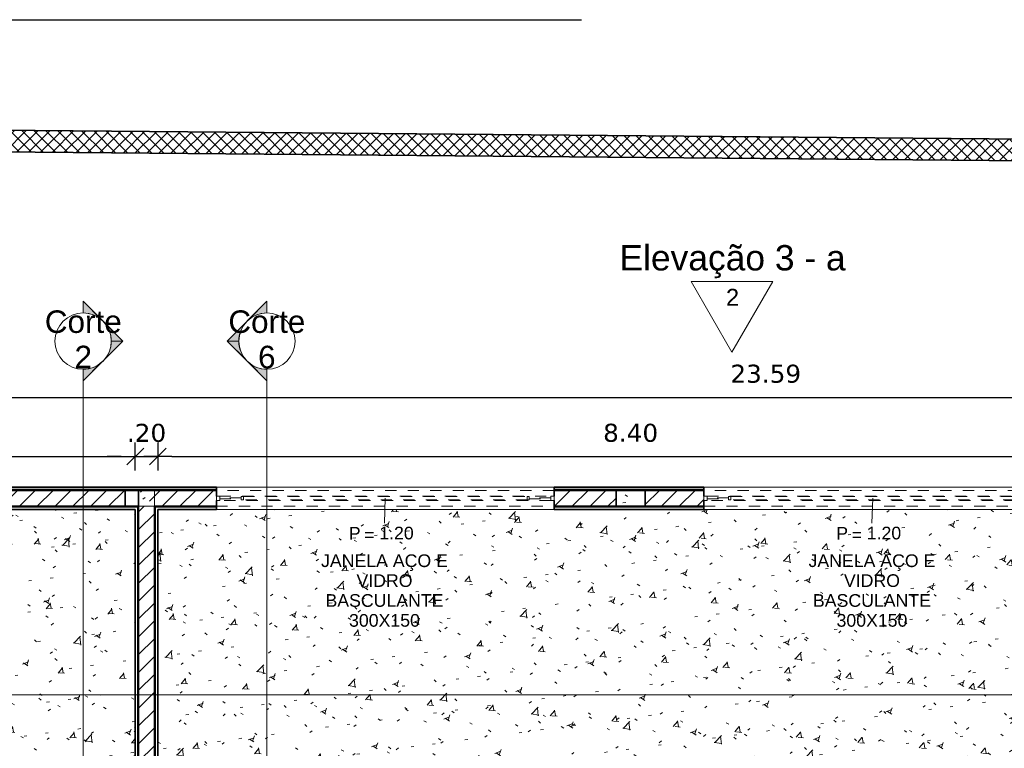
# Model space of a CAD drawing. Header units: millimetres. Extents: x -109 to 627, y -178 to 173.
# Tile 113 of 178: x 324 to 333, y -132 to -126. Entities that reach past the tile are written whole.
import ezdxf

# ---------------------------------------------------------------- set-up
doc = ezdxf.new("R2010")
doc.units = ezdxf.units.MM
doc.linetypes.add('Traço Curto', pattern=[0.0015300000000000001, 0.001, -0.0005300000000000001])
for name, color, linetype, lineweight in [('ARQ - ALVENARIA - OSSO', 2, 'Continuous', 35), ('ARQ - COTA_NÍVEL', 2, 'Continuous', 5), ('ARQ - DIVISORIA', 3, 'Continuous', 35), ('ARQ - JANELA', 2, 'Traço Curto', 5), ('ARQ - PAREDE VISTA', 4, 'Continuous', 9), ('ARQ - PAREDES_HACHURA', 9, 'Continuous', 35), ('ARQ - PAREDES_REVESTIMENTO', 3, 'Continuous', 35), ('ARQ - PILAR', 4, 'Continuous', 15), ('ARQ - PISO_HACHURA_SUPERFICIE', 9, 'Continuous', 5), ('ARQ - SIMBOLO_CORTE', 2, 'Continuous', 5), ('ARQ -TEXTO_JANELA', 2, 'Continuous', 9)]:
    doc.layers.add(name, color=color, linetype=linetype, lineweight=lineweight)
doc.styles.add('Arial_1', font='arial.ttf', dxfattribs={"height": 0.2249999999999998})
doc.styles.add('Arial_2', font='arial.ttf', dxfattribs={"height": 0.1499999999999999})
doc.styles.add('Arial_3', font='arial.ttf', dxfattribs={"height": 0.0015})
doc.styles.add('Arial_4', font='arial.ttf', dxfattribs={"height": 0.1124999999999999})
doc.styles.add('FNDE Texto Cota 0100', font='verdana.ttf', dxfattribs={"height": 0.16})
doc.dimstyles.new('FNDE 1-0100', dxfattribs={"dimscale": 2.5, "dimtxt": 0.16, "dimasz": 0.05, "dimexe": 0.15, "dimexo": 0.15, "dimgap": 0.05, "dimtad": 1, "dimzin": 4, "dimdsep": 46, "dimtxsty": 'FNDE Texto Cota 0100', "dimblk": 'tic', "dimcen": 0.15, "dimdle": 0.15, "dimse1": 1, "dimse2": 1, "dimclrd": 251, "dimclre": 251, "dimclrt": 256, "dimaunit": 1, "dimadec": 3, "dimazin": 0, "dimtfac": 1, "dimtix": 1, "dimtmove": 2, "dimatfit": 3, "dimldrblk": 'tic', "dimfxl": 0.15, "dimtvp": 1, "dimtolj": 1, "dimtzin": 0, "dimarcsym": 0})
pattern_1 = [(49.99999999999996, (316.1256538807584, -147.1297512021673), (0.5462905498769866, -0.04729538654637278), [0.05698523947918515, -0.6288371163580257]), (355, (316.1256538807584, -147.1297512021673), (-0.1054013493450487, 0.5732220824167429), [0.04598808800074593, -0.5028697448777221]), (100.451, (316.171641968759, -147.1337501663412), (0.4408404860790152, 0.5255719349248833), [0.04898731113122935, -0.5338617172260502]), (46.184, (316.1256538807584, -146.9777905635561), (0.8129122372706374, -0.1260280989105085), [0.08597772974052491, -0.9427558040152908]), (96.63599999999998, (316.1936362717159, -146.9877879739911), (0.7118101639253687, 0.7420596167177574), [0.07298109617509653, -0.8007925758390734]), (351.184, (316.1256538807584, -146.9777905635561), (0.7120447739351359, 0.7424237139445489), [0.0689821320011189, -0.7538047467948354]), (21, (316.2016342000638, -147.0157807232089), (0.4548672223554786, -0.3062123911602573), [0.05698523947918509, -0.628837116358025]), (326, (316.2016342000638, -147.0157807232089), (0.1857174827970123, 0.5524509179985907), [0.04598808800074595, -0.5028697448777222]), (71.45100000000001, (316.2396243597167, -147.0407742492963), (0.6403701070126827, 0.2459518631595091), [0.04898731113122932, -0.5338617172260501]), (37.49999999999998, (316.1256538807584, -147.1297512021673), (0.00920361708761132, 0.2540508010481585), [0.02499352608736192, -0.4718777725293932, 0.02499352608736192, -0.4848744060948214, -0.5048692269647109]), (37.49999999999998, (316.1256538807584, -147.1297512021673), (0.00920361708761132, 0.2540508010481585), [-1.006739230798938, 0.02499352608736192, -0.4798757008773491]), (7.49999999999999, (316.1256538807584, -147.1297512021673), (0.2004088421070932, 0.3006603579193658), [0.02499352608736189, -0.2659311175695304, 0.02499352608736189, -0.4598808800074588, -0.1919502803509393]), (7.49999999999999, (316.1256538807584, -147.1297512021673), (0.2004088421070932, 0.3006603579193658), [-0.7757990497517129, 0.02499352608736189, -0.1669567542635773]), (327.5, (315.9556979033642, -147.1297512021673), (0.4063776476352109, -0.0170731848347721), [0.02499352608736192, -0.1649572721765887, 0.02499352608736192, -0.5688526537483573, -0.7887956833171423]), (327.5, (315.9556979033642, -147.1297512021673), (0.4063776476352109, -0.0170731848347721), [-0.7847967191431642, 0.02499352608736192, -0.7638021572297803]), (317.5, (315.8797175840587, -147.1297512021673), (0.4438836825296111, 0.07598815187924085), [0.02499352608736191, -0.2229422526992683, 0.02499352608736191, -0.3699041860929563, -0.559854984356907]), (317.5, (315.8797175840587, -147.1297512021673), (0.4438836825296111, 0.07598815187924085), [-0.6418337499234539, 0.02499352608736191, -0.5348614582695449])]
pattern_2 = [(45, (316.1256538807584, -147.1297512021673), (-0.07917545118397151, 0.07917545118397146), [])]

# ---------------------------------------------------------------- blocks, each defined once
blk = doc.blocks.new('JANELA BASCULANTE PRÁTICA DE REVIT - JANELA AÇO E VIDRO BASCULANTE 300X150-V9-NÍVEL 1')
at = {"layer": 'ARQ - JANELA'}
for p, q in [((-1.469999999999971, 0.01999999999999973), (-1.500000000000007, 0.01999999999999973)), ((-1.500000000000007, 0.01999999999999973), (-1.500000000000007, -0.02000000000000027)), ((1.499977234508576, 0.07000000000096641), (-1.499996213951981, 0.07000000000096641)), ((-1.469999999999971, -0.02000000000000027), (-1.469999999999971, 0.01999999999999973)), ((-1.469999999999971, 0.01999999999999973), (1.470000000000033, 0.01999999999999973)), ((-1.279999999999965, 0.004999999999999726), (-1.469999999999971, 0.004999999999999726)), ((-1.469999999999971, 0.004999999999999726), (-1.469999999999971, -0.005000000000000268)), ((-1.259999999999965, 0.01499999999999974), (-1.279999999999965, 0.01499999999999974)), ((-1.279999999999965, 0.01499999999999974), (-1.279999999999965, -0.01500000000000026)), ((-1.279999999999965, -0.005000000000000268), (-1.279999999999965, 0.004999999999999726)), ((-1.259999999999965, -0.01500000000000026), (-1.259999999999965, 0.01499999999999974)), ((-1.259999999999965, 0.01499999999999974), (1.260000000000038, 0.01499999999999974)), ((1.280000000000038, 0.01499999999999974), (1.260000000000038, 0.01499999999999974)), ((1.260000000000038, 0.01499999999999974), (1.260000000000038, -0.01500000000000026)), ((1.280000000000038, -0.01500000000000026), (1.280000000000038, 0.01499999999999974)), ((1.470000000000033, 0.004999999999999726), (1.280000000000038, 0.004999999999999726)), ((1.280000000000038, 0.004999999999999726), (1.280000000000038, -0.005000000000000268)), ((1.499999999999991, 0.01999999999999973), (1.470000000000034, 0.01999999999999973)), ((1.470000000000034, 0.01999999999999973), (1.470000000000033, -0.02000000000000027)), ((1.470000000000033, -0.005000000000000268), (1.470000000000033, 0.004999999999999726)), ((1.499999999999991, -0.02000000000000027), (1.499999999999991, 0.01999999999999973)), ((-1.500000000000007, -0.02000000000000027), (-1.469999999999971, -0.02000000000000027)), ((-1.500000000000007, -0.07), (1.499999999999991, -0.07)), ((-1.469999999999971, -0.005000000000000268), (-1.279999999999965, -0.005000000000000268)), ((1.470000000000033, -0.02000000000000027), (-1.469999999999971, -0.02000000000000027)), ((-1.279999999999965, -0.01500000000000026), (-1.259999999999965, -0.01500000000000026)), ((1.260000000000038, -0.01500000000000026), (-1.259999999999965, -0.01500000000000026)), ((1.260000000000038, -0.01500000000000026), (1.280000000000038, -0.01500000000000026)), ((1.280000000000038, -0.005000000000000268), (1.470000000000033, -0.005000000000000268)), ((1.470000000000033, -0.02000000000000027), (1.499999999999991, -0.02000000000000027))]:
    blk.add_line(p, q, dxfattribs=at)
blk = doc.blocks.new('JANELA BASCULANTE PRÁTICA DE REVIT - JANELA AÇO E VIDRO BASCULANTE 300X150-V10-NÍVEL 1')
at = {"layer": 'ARQ - JANELA'}
for p, q in [((1.499999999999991, 0.07000000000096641), (-1.500000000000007, 0.07000000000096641)), ((-1.469999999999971, 0.01999999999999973), (-1.500000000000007, 0.01999999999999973)), ((-1.500000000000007, 0.01999999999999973), (-1.500000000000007, -0.02000000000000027)), ((-1.469999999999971, -0.02000000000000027), (-1.469999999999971, 0.01999999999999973)), ((-1.469999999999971, 0.01999999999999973), (1.470000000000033, 0.01999999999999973)), ((-1.279999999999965, 0.004999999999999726), (-1.469999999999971, 0.004999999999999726)), ((-1.469999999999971, 0.004999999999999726), (-1.469999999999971, -0.005000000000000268)), ((-1.259999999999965, 0.01499999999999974), (-1.279999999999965, 0.01499999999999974)), ((-1.279999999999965, 0.01499999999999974), (-1.279999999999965, -0.01500000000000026)), ((-1.279999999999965, -0.005000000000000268), (-1.279999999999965, 0.004999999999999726)), ((-1.259999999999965, -0.01500000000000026), (-1.259999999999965, 0.01499999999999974)), ((-1.259999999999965, 0.01499999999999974), (1.260000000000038, 0.01499999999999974)), ((1.280000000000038, 0.01499999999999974), (1.260000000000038, 0.01499999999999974)), ((1.260000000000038, 0.01499999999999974), (1.260000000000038, -0.01500000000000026)), ((1.280000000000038, -0.01500000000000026), (1.280000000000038, 0.01499999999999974)), ((1.470000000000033, 0.004999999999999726), (1.280000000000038, 0.004999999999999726)), ((1.280000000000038, 0.004999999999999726), (1.280000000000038, -0.005000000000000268)), ((1.499999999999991, 0.01999999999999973), (1.470000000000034, 0.01999999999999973)), ((1.470000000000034, 0.01999999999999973), (1.470000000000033, -0.02000000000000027)), ((1.470000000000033, -0.005000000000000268), (1.470000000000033, 0.004999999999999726)), ((1.499999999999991, -0.02000000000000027), (1.499999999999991, 0.01999999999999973)), ((-1.500000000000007, -0.02000000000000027), (-1.469999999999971, -0.02000000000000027)), ((-1.499838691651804, -0.07), (1.499999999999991, -0.07)), ((-1.469999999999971, -0.005000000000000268), (-1.279999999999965, -0.005000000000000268)), ((1.470000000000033, -0.02000000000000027), (-1.469999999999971, -0.02000000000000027)), ((-1.279999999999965, -0.01500000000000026), (-1.259999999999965, -0.01500000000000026)), ((1.260000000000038, -0.01500000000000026), (-1.259999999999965, -0.01500000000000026)), ((1.260000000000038, -0.01500000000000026), (1.280000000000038, -0.01500000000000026)), ((1.280000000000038, -0.005000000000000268), (1.470000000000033, -0.005000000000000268)), ((1.470000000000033, -0.02000000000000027), (1.499999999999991, -0.02000000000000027))]:
    blk.add_line(p, q, dxfattribs=at)
blk = doc.blocks.new('Elevação - Nome da Vista e Número do Detalhe 01-790552-NÍVEL 1')
at = {"layer": 'ARQ - COTA_NÍVEL'}
for p, q in [((8.475416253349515e-05, 0.007484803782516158), (-0.00474392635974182, -0.0008787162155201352)), ((0.004913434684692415, -0.0008787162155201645), (8.475416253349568e-05, 0.007484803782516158)), ((-0.00474392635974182, -0.0008787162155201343), (0.004913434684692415, -0.0008787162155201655))]:
    blk.add_line(p, q, dxfattribs=at)
blk = doc.blocks.new('Identificação de Janela - Modelo 1-6080617-NÍVEL 1')
at = {"layer": 'ARQ -TEXTO_JANELA', "char_height": 0.0015, "attachment_point": 1, "style": 'Arial_3'}
for s, insert, width in [('P', (-0.004488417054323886, 0.005715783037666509), 0.00168354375), ('=', (-0.002669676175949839, 0.005559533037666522), 0.00152320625)]:
    blk.add_mtext(s, dxfattribs=dict(at, insert=insert, width=width))
blk = doc.blocks.new('tic')
at = {"color": 251}
for p, q in [((0, -1.000000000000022), (0, 0.9999999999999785)), ((-1.000000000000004, 0), (0.9999999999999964, 0))]:
    blk.add_line(p, q, dxfattribs=at)
blk.add_line((-0.6000000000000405, -0.600000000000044), (0.6000000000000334, 0.600000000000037))
blk = doc.blocks.new('*D388')
at = {"color": 251, "lineweight": -2, "transparency": 16777216}
blk.add_line((319.3522079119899, -129.590817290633), (325.1006541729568, -129.590817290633), dxfattribs=at)
at = {"layer": 'Defpoints', "color": 0, "transparency": 16777216}
for p in [(325.2256541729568, -129.590817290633), (319.2272079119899, -130.0621001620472), (325.2256541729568, -130.0621001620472)]:
    blk.add_point(p, dxfattribs=at)
at = {"color": 251, "lineweight": -2, "transparency": 16777216, "xscale": 0.125, "yscale": 0.125, "zscale": 0.125, "rotation": 180}
blk.add_blockref('tic', (319.2272079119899, -129.590817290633), dxfattribs=at)
at = {"color": 251, "lineweight": -2, "transparency": 16777216, "xscale": 0.125, "yscale": 0.125, "zscale": 0.125}
blk.add_blockref('tic', (325.2256541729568, -129.590817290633), dxfattribs=at)
at = {"transparency": 16777216, "insert": (322.2264310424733, -129.3825399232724), "char_height": 0.16, "attachment_point": 5, "style": 'FNDE Texto Cota 0100'}
blk.add_mtext('\\A1;6.00', dxfattribs=at)
blk = doc.blocks.new('*D389')
at = {"color": 251, "lineweight": -2, "transparency": 16777216}
for p, q in [((325.1006541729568, -129.590817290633), (324.9756541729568, -129.590817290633)), ((325.2256541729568, -129.590817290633), (325.4256023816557, -129.590817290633)), ((325.5506023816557, -129.590817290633), (325.6756023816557, -129.590817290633))]:
    blk.add_line(p, q, dxfattribs=at)
at = {"layer": 'Defpoints', "color": 0, "transparency": 16777216}
for p in [(325.4256023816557, -129.590817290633), (325.2256541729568, -130.0621001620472), (325.4256023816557, -130.0621001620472)]:
    blk.add_point(p, dxfattribs=at)
at = {"color": 251, "lineweight": -2, "transparency": 16777216, "xscale": 0.125, "yscale": 0.125, "zscale": 0.125}
blk.add_blockref('tic', (325.2256541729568, -129.590817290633), dxfattribs=at)
at = {"color": 251, "lineweight": -2, "transparency": 16777216, "xscale": 0.125, "yscale": 0.125, "zscale": 0.125, "rotation": 180}
blk.add_blockref('tic', (325.4256023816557, -129.590817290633), dxfattribs=at)
at = {"transparency": 16777216, "insert": (325.3256282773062, -129.3824861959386), "char_height": 0.16, "attachment_point": 5, "style": 'FNDE Texto Cota 0100'}
blk.add_mtext('\\A1;.20', dxfattribs=at)
blk = doc.blocks.new('*D390')
at = {"color": 251, "lineweight": -2, "transparency": 16777216}
blk.add_line((325.5506023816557, -129.590817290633), (333.6984271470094, -129.590817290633), dxfattribs=at)
at = {"layer": 'Defpoints', "color": 0, "transparency": 16777216}
for p in [(333.8234271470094, -129.590817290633), (325.4256023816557, -130.0621001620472), (333.8234271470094, -130.0621001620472)]:
    blk.add_point(p, dxfattribs=at)
at = {"color": 251, "lineweight": -2, "transparency": 16777216, "xscale": 0.125, "yscale": 0.125, "zscale": 0.125, "rotation": 180}
blk.add_blockref('tic', (325.4256023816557, -129.590817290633), dxfattribs=at)
at = {"color": 251, "lineweight": -2, "transparency": 16777216, "xscale": 0.125, "yscale": 0.125, "zscale": 0.125}
blk.add_blockref('tic', (333.8234271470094, -129.590817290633), dxfattribs=at)
at = {"transparency": 16777216, "insert": (329.6245147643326, -129.3821638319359), "char_height": 0.16, "attachment_point": 5, "style": 'FNDE Texto Cota 0100'}
blk.add_mtext('\\A1;8.40', dxfattribs=at)
blk = doc.blocks.new('*D394')
at = {"color": 251, "lineweight": -2, "transparency": 16777216}
blk.add_line((319.1522597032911, -129.0659532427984), (342.4961483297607, -129.0659532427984), dxfattribs=at)
at = {"layer": 'Defpoints', "color": 0, "transparency": 16777216}
for p in [(342.6211483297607, -129.0659532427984), (319.0272597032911, -129.8621519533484), (342.6211483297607, -129.8621519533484)]:
    blk.add_point(p, dxfattribs=at)
at = {"color": 251, "lineweight": -2, "transparency": 16777216, "xscale": 0.125, "yscale": 0.125, "zscale": 0.125, "rotation": 180}
blk.add_blockref('tic', (319.0272597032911, -129.0659532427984), dxfattribs=at)
at = {"color": 251, "lineweight": -2, "transparency": 16777216, "xscale": 0.125, "yscale": 0.125, "zscale": 0.125}
blk.add_blockref('tic', (342.6211483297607, -129.0659532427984), dxfattribs=at)
at = {"transparency": 16777216, "insert": (330.8242040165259, -128.857622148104), "char_height": 0.16, "attachment_point": 5, "style": 'FNDE Texto Cota 0100'}
blk.add_mtext('\\A1;23.59', dxfattribs=at)
blk = doc.blocks.new('Corte - Seta 01-821232-Corte 4')
at = {"layer": 'ARQ - SIMBOLO_CORTE'}
h = blk.add_hatch(color=256, dxfattribs=at)
edge = h.paths.add_edge_path(flags=0)
edge.add_line((-4.139210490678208, -1.945222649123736), (-4.139210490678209, -2.04831649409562))
edge.add_arc((-4.139210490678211, -2.298316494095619), 0.2499999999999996, 47.921604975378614, 89.99999999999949, ccw=False)
edge.add_line((-3.971673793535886, -2.112759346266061), (-4.139210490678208, -1.945222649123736))
h = blk.add_hatch(color=256, dxfattribs=at)
edge = h.paths.add_edge_path(flags=0)
edge.add_arc((-4.139210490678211, -2.29831649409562), 0.2500000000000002, -6.821210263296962e-13, 42.078395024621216, ccw=False)
edge.add_line((-3.889210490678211, -2.298316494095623), (-3.786116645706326, -2.298316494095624))
edge.add_line((-3.786116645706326, -2.298316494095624), (-3.953653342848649, -2.130779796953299))
h = blk.add_hatch(color=256, dxfattribs=at)
edge = h.paths.add_edge_path(flags=0)
edge.add_line((-3.953653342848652, -2.465853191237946), (-3.786116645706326, -2.298316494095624))
edge.add_line((-3.786116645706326, -2.298316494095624), (-3.889210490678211, -2.298316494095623))
edge.add_arc((-4.139210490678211, -2.298316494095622), 0.2500000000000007, 317.9216049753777, 359.9999999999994, ccw=False)
h = blk.add_hatch(color=256, dxfattribs=at)
edge = h.paths.add_edge_path(flags=0)
edge.add_line((-4.139210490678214, -2.651410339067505), (-3.97167379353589, -2.483873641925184))
edge.add_arc((-4.13921049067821, -2.298316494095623), 0.2499999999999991, 269.9999999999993, 312.0783950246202, ccw=False)
edge.add_line((-4.139210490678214, -2.548316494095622), (-4.139210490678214, -2.651410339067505))
for p, q in [((-3.786116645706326, -2.298316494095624), (-4.139210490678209, -1.945222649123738)), ((-4.139210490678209, -2.048316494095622), (-4.139210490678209, -1.945222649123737)), ((-4.139210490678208, -1.945222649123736), (-3.971673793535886, -2.112759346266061)), ((-4.139210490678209, -2.04831649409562), (-4.139210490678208, -1.945222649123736)), ((-3.953653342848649, -2.130779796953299), (-3.786116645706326, -2.298316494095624)), ((-3.786116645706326, -2.298316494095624), (-4.139210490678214, -2.651410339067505)), ((-3.786116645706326, -2.298316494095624), (-3.953653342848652, -2.465853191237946)), ((-3.786116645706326, -2.298316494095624), (-3.889210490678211, -2.298316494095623)), ((-3.889210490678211, -2.298316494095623), (-3.786116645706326, -2.298316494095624)), ((-3.97167379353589, -2.483873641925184), (-4.139210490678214, -2.651410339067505)), ((-4.139210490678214, -2.548316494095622), (-4.139210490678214, -2.651410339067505)), ((-4.139210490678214, -2.651410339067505), (-4.139210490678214, -2.548316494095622))]:
    blk.add_line(p, q, dxfattribs=at)
for centre, radius, start, end in [((-4.13921049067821, -2.298316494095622), 0.2500000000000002, 90.00000000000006, 269.9999999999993), ((-4.139210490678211, -2.298316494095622), 0.2500000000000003, 269.9999999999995, 89.9999999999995), ((-4.139210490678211, -2.298316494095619), 0.2499999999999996, 47.92160497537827, 89.99999999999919), ((-4.139210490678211, -2.29831649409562), 0.2500000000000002, 359.9999999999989, 42.07839502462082), ((-4.139210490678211, -2.298316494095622), 0.2500000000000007, 317.9216049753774, 359.9999999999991), ((-4.13921049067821, -2.298316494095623), 0.2499999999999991, 269.9999999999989, 312.0783950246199)]:
    blk.add_arc(centre, radius, start, end, dxfattribs=at)

msp = doc.modelspace()

# ---------------------------------------------------------------- hatches: boundary and pattern name
at = {"layer": 'ARQ - PAREDES_HACHURA'}
h = msp.add_hatch(dxfattribs=at)
h.set_pattern_fill('DIAGONAL  CRUZADA - 1MM', color=256, scale=0.9997410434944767, style=0, pattern_type=2)
h.set_pattern_definition([(45, (316.1256538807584, -147.1297512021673), (-0.05301927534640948, 0.05301927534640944), []), (135, (316.1256538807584, -147.1297512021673), (-0.05301927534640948, -0.05301927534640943), [])])
h.paths.add_polyline_path([(347.1569121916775, -127.0874666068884), (347.1585719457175, -126.8975230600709), (317.7413764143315, -126.6404713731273), (317.7399885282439, -126.8304172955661), (338.6038287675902, -127.0127285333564)], flags=0)
h = msp.add_hatch(color=256, dxfattribs=at)
h.paths.add_polyline_path([(342.5911560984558, -129.8921441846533), (342.5911403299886, -129.8821469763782), (341.8113580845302, -129.8821467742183), (341.8113580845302, -129.8921441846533), (342.3312234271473, -129.8921441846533)], flags=0)
h.paths.add_polyline_path([(338.2922696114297, -129.8921441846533), (338.8121177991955, -129.8921441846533), (338.8121177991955, -129.8821467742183), (337.5429387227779, -129.8821467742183), (337.5429387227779, -129.8921441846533), (338.0323369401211, -129.8921441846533)], flags=0)
h.paths.add_polyline_path([(334.053367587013, -129.8921441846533), (334.5432553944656, -129.892139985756), (334.5432406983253, -129.8821467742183), (333.2735842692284, -129.8821467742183), (333.2735842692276, -129.8921441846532), (333.7934349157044, -129.8921441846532)], flags=0)
h.paths.add_polyline_path([(329.7544810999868, -129.8921441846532), (330.2743236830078, -129.8921441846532), (330.2743236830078, -129.8821467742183), (328.944668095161, -129.8821467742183), (328.9446908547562, -129.8921441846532), (329.4945484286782, -129.8921441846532)], flags=0)
h.paths.add_polyline_path([(325.3956101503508, -129.8921441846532), (325.9454715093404, -129.8921432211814), (325.9454677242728, -129.8821467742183), (319.0572519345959, -129.8821467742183), (319.0572519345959, -129.8921441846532), (325.2556464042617, -129.8921441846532)], flags=0)
h = msp.add_hatch(dxfattribs=at)
h.set_pattern_fill('FP_6', color=256, scale=0.9997410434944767, style=0, pattern_type=2)
h.set_pattern_definition(pattern_2)
h.paths.add_polyline_path([(325.0229345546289, -130.0321079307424), (325.1356774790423, -130.0321079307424), (325.1356774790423, -129.8921441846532), (322.3563973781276, -129.8921441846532), (322.3563973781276, -130.0321079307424)], flags=0)
h = msp.add_hatch(dxfattribs=at)
h.set_pattern_fill('FP_6', color=256, scale=0.9997410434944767, style=0, pattern_type=2)
h.set_pattern_definition(pattern_2)
h.paths.add_polyline_path([(325.9454677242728, -130.0321079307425), (325.9454677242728, -129.8921441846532), (325.2556464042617, -129.8921441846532), (325.3956101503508, -130.0321079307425)], flags=0)
h.paths.add_polyline_path([(328.9446908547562, -130.0321079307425), (329.4945484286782, -130.0321079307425), (329.4945484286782, -129.8921441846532), (328.9446908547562, -129.8921441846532), (328.9446908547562, -130.0034041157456)], flags=0)
h = msp.add_hatch(dxfattribs=at)
h.set_pattern_fill('FP_6', color=256, scale=0.9997410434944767, style=0, pattern_type=2)
h.set_pattern_definition(pattern_2)
h.paths.add_polyline_path([(330.2743464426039, -130.0321079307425), (330.2743464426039, -129.8921441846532), (329.7544810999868, -129.8921441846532), (329.7544810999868, -130.0321079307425)], flags=0)
h.paths.add_polyline_path([(333.7934349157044, -130.0321079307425), (333.7934349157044, -129.8921441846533), (333.2735695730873, -129.8921441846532), (333.2735695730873, -130.0321079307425)], flags=0)
for points in [[(321.6277110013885, -130.0421053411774), (325.2556464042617, -130.0421053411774), (325.2556464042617, -130.0321079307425), (319.1972156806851, -130.0321079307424), (319.1972156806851, -130.0421053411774), (319.3171846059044, -130.0421053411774)], [(325.2556464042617, -137.5401631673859), (325.2556464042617, -130.0421053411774), (325.2456489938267, -130.0421053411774), (325.2456489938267, -137.5401631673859)], [(325.4056075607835, -136.0805412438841), (325.4056075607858, -130.0421053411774), (325.3956101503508, -130.0422904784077), (325.3956101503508, -136.0805412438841)]]:
    msp.add_hatch(color=256, dxfattribs=at).paths.add_polyline_path(points, flags=0)
h = msp.add_hatch(dxfattribs=at)
h.set_pattern_fill('FP_6', color=256, scale=0.9997410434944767, style=0, pattern_type=2)
h.set_pattern_definition(pattern_2)
h.paths.add_polyline_path([(325.3956101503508, -132.9313569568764), (325.3956101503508, -130.0321079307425), (325.2556464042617, -130.0321079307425), (325.2556464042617, -132.9313569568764)], flags=0)
h = msp.add_hatch(color=256, dxfattribs=at)
h.paths.add_polyline_path([(333.8534193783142, -130.0421053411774), (333.8534193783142, -130.0321079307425), (333.2735695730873, -130.0321079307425), (333.2735695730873, -130.0421053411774), (333.8434886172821, -130.0421053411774)], flags=0)
h.paths.add_polyline_path([(329.7544810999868, -130.0421053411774), (330.2745077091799, -130.0421053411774), (330.2743464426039, -130.0321079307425), (328.9448521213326, -130.0321079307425), (328.9448521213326, -130.0421053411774), (329.7173478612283, -130.0421053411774)], flags=0)
h.paths.add_polyline_path([(325.3956101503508, -130.0421053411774), (325.9454677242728, -130.0421053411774), (325.9454677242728, -130.0321079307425), (325.3956101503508, -130.0321079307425)], flags=0)
at = {"layer": 'ARQ - PILAR'}
h = msp.add_hatch(dxfattribs=at)
h.set_pattern_fill('FP_1', color=256, scale=0.9997410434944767, style=0, pattern_type=2)
h.set_pattern_definition(pattern_1)
h.paths.add_polyline_path([(325.3956101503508, -130.0321079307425), (325.2556464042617, -129.8921441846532), (325.1356774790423, -129.8921441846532), (325.1356774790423, -130.0321079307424), (325.2556464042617, -130.0321079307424)], flags=0)
h = msp.add_hatch(dxfattribs=at)
h.set_pattern_fill('FP_1', color=256, scale=0.9997410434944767, style=0, pattern_type=2)
h.set_pattern_definition(pattern_1)
h.paths.add_polyline_path([(329.4945484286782, -130.0321079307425), (329.7544810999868, -130.0321079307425), (329.7544810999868, -129.8921441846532), (329.4945484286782, -129.8921441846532), (329.4945484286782, -130.0034041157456)], flags=0)
at = {"layer": 'ARQ - PISO_HACHURA_SUPERFICIE'}
h = msp.add_hatch(dxfattribs=at)
h.set_pattern_fill('FP_1', color=256, scale=0.9997410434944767, style=0, pattern_type=2)
h.set_pattern_definition(pattern_1)
h.paths.add_polyline_path([(325.2456489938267, -138.3899430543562), (324.4458561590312, -138.3899430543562), (324.4458561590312, -138.354952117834), (325.2456489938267, -138.354952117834), (325.2456489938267, -138.3843445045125)], flags=0)
h.paths.add_polyline_path([(319.2272079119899, -138.4599249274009), (325.2256541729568, -138.4599249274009), (325.2256541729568, -138.439930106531), (325.2306528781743, -138.439930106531), (325.2306528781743, -138.3999404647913), (325.2456489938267, -138.3999404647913), (325.2456489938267, -138.3899430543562), (325.2556464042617, -138.3899430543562), (325.2556464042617, -137.5901502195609), (325.2456489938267, -137.5901502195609), (325.2456489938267, -137.5801528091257), (325.2306528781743, -137.5801528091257), (325.2306528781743, -137.5401631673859), (325.2256541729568, -137.5401631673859), (325.2256541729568, -130.0621001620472), (319.2272079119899, -130.0621001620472), (319.2272079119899, -137.9250634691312)], flags=0)
h.paths.add_polyline_path([(325.2456489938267, -138.439930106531), (325.2556464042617, -138.439930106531), (325.2556464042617, -138.4099378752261), (325.2456489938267, -138.4099378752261), (325.2456489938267, -138.4362283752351)], flags=0)
h.paths.add_polyline_path([(325.2556464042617, -137.5701553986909), (325.2556464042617, -137.5401631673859), (325.2456489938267, -137.5401631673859), (325.2456489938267, -137.5701553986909)], flags=0)
h = msp.add_hatch(dxfattribs=at)
h.set_pattern_fill('FP_1', color=256, scale=0.9997410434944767, style=0, pattern_type=2)
h.set_pattern_definition(pattern_1)
h.paths.add_polyline_path([(333.7534452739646, -136.0805412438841), (333.7184543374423, -136.0805412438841), (333.7184543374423, -135.2807484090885), (333.7534452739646, -135.2807484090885), (333.7534452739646, -136.0655451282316)], flags=0)
h.paths.add_polyline_path([(333.5109934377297, -136.090538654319), (333.7534452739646, -136.090538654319), (333.7534452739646, -136.0805412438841), (333.7634426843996, -136.0805412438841), (333.7634426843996, -136.0655451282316), (333.8034323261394, -136.0655451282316), (333.8034323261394, -136.0605464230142), (333.8234271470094, -136.0605464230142), (333.8234271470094, -130.0621001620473), (325.4256023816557, -130.0621001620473), (325.4256023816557, -136.0605464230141), (332.9036653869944, -136.0605464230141), (332.9036653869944, -136.0655451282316), (332.9436550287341, -136.0655451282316), (332.9436550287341, -136.0805412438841), (332.9536524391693, -136.0805412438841), (332.9536524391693, -136.090538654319)], flags=0)
h.paths.add_polyline_path([(333.8034323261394, -136.090538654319), (333.8034323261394, -136.0805412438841), (333.7734400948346, -136.0805412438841), (333.7734400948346, -136.090538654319)], flags=0)
h.paths.add_polyline_path([(332.9336576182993, -136.090538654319), (332.9336576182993, -136.0805412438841), (332.9036653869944, -136.0805412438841), (332.9036653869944, -136.090538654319)], flags=0)

# ---------------------------------------------------------------- linework, layer by layer
at = {"color": 2}
msp.add_line((319.6036971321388, -125.7133479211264), (329.1869944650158, -125.7133479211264), dxfattribs=at)
at = {"layer": 'ARQ - ALVENARIA - OSSO'}
for p, q in [((347.1585719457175, -126.8975230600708), (317.5514326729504, -126.638811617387)), ((317.7399885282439, -126.8304172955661), (347.1569121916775, -127.0874666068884)), ((325.1356774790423, -129.8921441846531), (322.3563973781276, -129.8921441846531)), ((325.1356774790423, -130.0321079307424), (325.1356774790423, -129.8921441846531)), ((325.9454677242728, -129.8921441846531), (325.2556464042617, -129.8921441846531)), ((325.2556464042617, -129.8921441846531), (325.2556464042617, -132.9313569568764)), ((325.9454677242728, -129.9421312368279), (325.9454677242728, -129.8921441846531)), ((329.4945484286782, -129.8921441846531), (328.9446908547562, -129.8921441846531)), ((328.9446908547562, -129.8921441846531), (328.9446908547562, -129.9421312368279)), ((329.4945484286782, -130.0321079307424), (329.4945484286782, -129.8921441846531)), ((330.2743464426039, -129.8921441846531), (329.7544810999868, -129.8921441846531)), ((329.7544810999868, -129.8921441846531), (329.7544810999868, -130.0321079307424)), ((330.2743464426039, -129.9421312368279), (330.2743464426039, -129.8921441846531)), ((325.9454677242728, -130.0321079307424), (325.9454677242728, -129.9821208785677)), ((328.9446908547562, -129.9821208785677), (328.9446908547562, -130.0321079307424)), ((330.2743464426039, -130.0321079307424), (330.2743464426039, -129.9821208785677)), ((322.3563973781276, -130.0321079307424), (325.1356774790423, -130.0321079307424)), ((325.3956101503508, -130.0321079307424), (325.9454677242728, -130.0321079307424)), ((325.3956101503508, -132.9313569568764), (325.3956101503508, -130.0321079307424)), ((328.9446908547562, -130.0321079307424), (329.4945484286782, -130.0321079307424)), ((329.7544810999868, -130.0321079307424), (330.2743464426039, -130.0321079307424))]:
    msp.add_line(p, q, dxfattribs=at)
at = {"layer": 'ARQ - DIVISORIA'}
for p, q in [((319.0572519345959, -129.8921441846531), (325.9454715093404, -129.8921441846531)), ((325.9454715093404, -129.8921441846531), (325.9454715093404, -129.8821467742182)), ((328.9446680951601, -129.8821467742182), (328.9446680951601, -129.8921441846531)), ((328.9446680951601, -129.8921441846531), (329.7544810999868, -129.8921441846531)), ((330.2743236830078, -129.8921441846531), (330.2743236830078, -129.8821467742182)), ((325.2556464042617, -130.0321079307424), (319.1972156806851, -130.0321079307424)), ((325.9454677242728, -130.0421053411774), (325.9454677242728, -130.0321079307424)), ((328.9448521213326, -130.0321079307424), (328.9448521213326, -130.0421053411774)), ((330.2745077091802, -130.0321079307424), (329.4945484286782, -130.0321079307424)), ((330.2745077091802, -130.0421053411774), (330.2745077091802, -130.0321079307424))]:
    msp.add_line(p, q, dxfattribs=at)
at = {"layer": 'ARQ - PAREDE VISTA'}
for p, q in [((319.0472545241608, -129.8821467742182), (325.9454715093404, -129.8821467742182)), ((325.9454715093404, -129.8621519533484), (328.9446680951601, -129.8621519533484)), ((328.9446680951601, -129.8821467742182), (330.2743236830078, -129.8821467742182)), ((330.2743236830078, -129.8621519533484), (333.2735842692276, -129.8621519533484)), ((325.2456489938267, -130.0421053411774), (319.20721309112, -130.0421053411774)), ((325.2456489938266, -137.5401631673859), (325.2456489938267, -130.0421053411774)), ((325.9454677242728, -130.0421053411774), (325.4056075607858, -130.0421053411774)), ((325.4056075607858, -130.0421053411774), (325.4056075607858, -136.080541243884)), ((328.9448521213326, -130.0621001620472), (325.9454677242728, -130.0621001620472)), ((330.2745077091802, -130.0421053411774), (328.9448521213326, -130.0421053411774)), ((333.2735695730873, -130.0621001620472), (330.2745077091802, -130.0621001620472))]:
    msp.add_line(p, q, dxfattribs=at)
at = {"layer": 'ARQ - PAREDES_REVESTIMENTO'}
for p, q in [((325.9454715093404, -129.8621519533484), (319.0272597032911, -129.8621519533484)), ((325.9454715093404, -129.8821467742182), (325.9454715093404, -129.8621519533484)), ((330.2743236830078, -129.8621519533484), (328.9446680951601, -129.8621519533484)), ((328.9446680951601, -129.8621519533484), (328.9446680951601, -129.8821467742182)), ((330.2743236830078, -129.8821467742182), (330.2743236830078, -129.8621519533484)), ((319.2272079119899, -130.0621001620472), (325.2256541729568, -130.0621001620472)), ((325.2256541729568, -130.0621001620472), (325.2256541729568, -137.5401631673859)), ((325.4256023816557, -130.0621001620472), (325.9454677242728, -130.0621001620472)), ((325.4256023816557, -136.0605464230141), (325.4256023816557, -130.0621001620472)), ((325.9454677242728, -130.0621001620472), (325.9454677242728, -130.0421053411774)), ((328.9448521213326, -130.0421053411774), (328.9448521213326, -130.0621001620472)), ((328.9448521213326, -130.0621001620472), (330.2745077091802, -130.0621001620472)), ((330.2745077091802, -130.0621001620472), (330.2745077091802, -130.0421053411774))]:
    msp.add_line(p, q, dxfattribs=at)
at = {"layer": 'ARQ - PILAR'}
for p, q in [((325.3956101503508, -129.8921441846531), (325.1356774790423, -129.8921441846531)), ((325.1356774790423, -129.8921441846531), (325.1356774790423, -130.0321079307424)), ((325.3956101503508, -130.0321079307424), (325.3956101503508, -129.8921441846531)), ((329.7544810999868, -129.8921441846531), (329.4945484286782, -129.8921441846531)), ((329.4945484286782, -129.8921441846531), (329.4945484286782, -130.0321079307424)), ((329.7544810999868, -130.0321079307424), (329.7544810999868, -129.8921441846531)), ((325.1356774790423, -130.0321079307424), (325.3956101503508, -130.0321079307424)), ((329.4945484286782, -130.0321079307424), (329.7544810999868, -130.0321079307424))]:
    msp.add_line(p, q, dxfattribs=at)
at = {"layer": 'ARQ - SIMBOLO_CORTE'}
for p, q in [((324.7625550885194, -128.9195836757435), (324.7625550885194, -175.1946676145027)), ((326.3948729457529, -128.9195836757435), (326.394872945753, -175.1946676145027)), ((344.2200789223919, -131.7057400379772), (316.4203741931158, -131.7057400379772))]:
    msp.add_line(p, q, dxfattribs=at)
at = {"layer": 'ARQ -TEXTO_JANELA'}
for p, q in [((327.4450792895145, -129.9621260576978), (327.4384997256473, -130.1838650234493)), ((331.7739580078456, -129.9621260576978), (331.7673784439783, -130.1838650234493))]:
    msp.add_line(p, q, dxfattribs=at)

# ---------------------------------------------------------------- block references
at = {"layer": 'ARQ - COTA_NÍVEL', "xscale": 74.98057826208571, "yscale": 74.98057826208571, "zscale": 74.98057826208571, "rotation": 180}
msp.add_blockref('Elevação - Nome da Vista e Número do Detalhe 01-790552-NÍVEL 1', (330.5302445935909, -128.1022642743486), dxfattribs=at)
at = {"layer": 'ARQ - JANELA', "xscale": 0.9997410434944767, "yscale": 0.9997410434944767, "zscale": 0.9997410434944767}
for name, p in [('JANELA BASCULANTE PRÁTICA DE REVIT - JANELA AÇO E VIDRO BASCULANTE 300X150-V9-NÍVEL 1', (327.4450792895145, -129.9621260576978)), ('JANELA BASCULANTE PRÁTICA DE REVIT - JANELA AÇO E VIDRO BASCULANTE 300X150-V10-NÍVEL 1', (331.7739580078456, -129.9621260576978))]:
    msp.add_blockref(name, p, dxfattribs=at)
at = {"layer": 'ARQ - SIMBOLO_CORTE', "extrusion": (0, 0, -1), "yscale": 0.9997410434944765, "zscale": 0.9997410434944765, "rotation": 180}
for p, xscale in [((-328.9006937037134, -130.8643025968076), 0.9997410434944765), ((-322.256734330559, -130.8643025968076), -0.9997410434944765)]:
    msp.add_blockref('Corte - Seta 01-821232-Corte 4', p, dxfattribs=dict(at, xscale=xscale))
at = {"layer": 'ARQ -TEXTO_JANELA', "xscale": 74.98057826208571, "yscale": 74.98057826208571, "zscale": 74.98057826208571}
for p in [(327.4582384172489, -130.6453087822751), (331.78711713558, -130.6453087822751)]:
    msp.add_blockref('Identificação de Janela - Modelo 1-6080617-NÍVEL 1', p, dxfattribs=at)

# ---------------------------------------------------------------- texts
at = {"layer": 'ARQ - COTA_NÍVEL', "attachment_point": 2, "line_spacing_factor": 0.9417779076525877}
for s, insert, char_height, width, style in [('Elevação 3 - a', (330.5294713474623, -127.7144511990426), 0.2249417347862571, 2.404050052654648, 'Arial_1'), ('2', (330.5294713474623, -128.1027341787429), 0.1499611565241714, 0.1395295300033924, 'Arial_2')]:
    msp.add_mtext(s, dxfattribs=dict(at, insert=insert, char_height=char_height, width=width, style=style))
at = {"layer": 'ARQ - SIMBOLO_CORTE', "char_height": 0.1999482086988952, "width": 0.8151462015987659, "attachment_point": 2, "line_spacing_factor": 0.9417779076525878, "style": 'Arial_1'}
for s, insert in [('Corte\\P2', (324.7637020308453, -128.2940290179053)), ('Corte\\P6', (326.393726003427, -128.2940290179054))]:
    msp.add_mtext(s, dxfattribs=dict(at, insert=insert))
at = {"layer": 'ARQ -TEXTO_JANELA', "char_height": 0.1124708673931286, "line_spacing_factor": 0.9417779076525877, "style": 'Arial_4'}
for s, insert, width, attachment_point in [('1.20', (327.6980945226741, -130.2143896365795), 0.3662711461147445, 3), ('1.20', (332.0269732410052, -130.2143896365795), 0.3662711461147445, 3), ('JANELA AÇO E\\PVIDRO\\PBASCULANTE\\P300X150', (327.4384997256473, -130.4600007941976), 1.34528913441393, 2), ('JANELA AÇO E\\PVIDRO\\PBASCULANTE\\P300X150', (331.7673784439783, -130.4600007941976), 1.34528913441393, 2)]:
    msp.add_mtext(s, dxfattribs=dict(at, insert=insert, width=width, attachment_point=attachment_point))

# ---------------------------------------------------------------- dimensions: what is measured, and where the dimension line sits
for base, p1, p2, picture, middle in [((342.6211483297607, -129.0659532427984), (319.0272597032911, -129.8621519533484), (342.6211483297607, -129.8621519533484), '*D394', (330.8242040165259, -128.857622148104)), ((325.2256541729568, -129.590817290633), (319.2272079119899, -130.0621001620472), (325.2256541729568, -130.0621001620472), '*D388', (322.2264310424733, -129.3825399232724)), ((325.4256023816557, -129.590817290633), (325.2256541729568, -130.0621001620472), (325.4256023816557, -130.0621001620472), '*D389', (325.3256282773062, -129.3824861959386)), ((333.8234271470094, -129.590817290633), (325.4256023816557, -130.0621001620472), (333.8234271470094, -130.0621001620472), '*D390', (329.6245147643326, -129.3821638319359))]:
    dim = msp.add_linear_dim(base=base, p1=p1, p2=p2, dimstyle='FNDE 1-0100')
    dim.commit()
    dim.dimension.update_dxf_attribs({"geometry": picture, "text_midpoint": middle})

doc.saveas('drawing.dxf')
